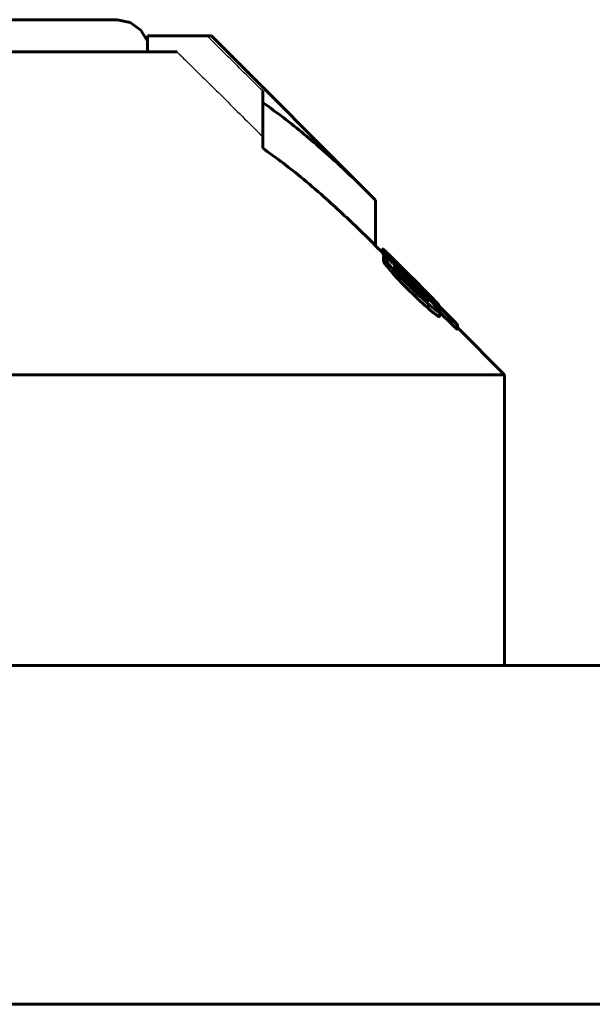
# Model space of a CAD drawing. Header units: millimetres. Extents: x -136 to 322, y -77 to 78.
# Tile 7 of 15: x 5 to 23, y 46 to 76. Entities that reach past the tile are written whole.
import ezdxf

# ---------------------------------------------------------------- set-up
doc = ezdxf.new("R2010")
doc.units = ezdxf.units.MM
doc.linetypes.add('K5LT-1', pattern=[0])
doc.linetypes.add('K5LT_BASIC', pattern=[0])
doc.layers.add('Системный слой (1)', color=7, linetype='Continuous', true_color=0x6c6c6c)

# ---------------------------------------------------------------- blocks, each defined once
blk = doc.blocks.new('U7')
at = {"layer": 'Системный слой (1)', "color": 150, "linetype": 'K5LT_BASIC', "lineweight": 60, "true_color": 0x0080ff}
for p, q in [((16.223, 69.277), (16, 69.5)), ((20, 65.5), (18.535, 66.965))]:
    blk.add_line(p, q, dxfattribs=at)
blk = doc.blocks.new('U8')
at = {"layer": 'Системный слой (1)', "color": 150, "linetype": 'K5LT_BASIC', "lineweight": 60, "true_color": 0x0080ff}
for p, q in [((7.984, 76.5), (8.385, 76.417)), ((8.385, 76.417), (8.719, 76.18)), ((8.719, 76.18), (8.93, 75.83))]:
    blk.add_line(p, q, dxfattribs=at)
blk = doc.blocks.new('U19')
at = {"layer": 'Системный слой (1)', "color": 150, "linetype": 'K5LT_BASIC', "lineweight": 60, "true_color": 0x0080ff}
for p, q in [((17.967, 67.653), (17.968, 67.651)), ((17.968, 67.651), (17.969, 67.65)), ((17.969, 67.65), (17.969, 67.649))]:
    blk.add_line(p, q, dxfattribs=at)
blk = doc.blocks.new('U20')
at = {"layer": 'Системный слой (1)', "color": 150, "linetype": 'K5LT_BASIC', "lineweight": 60, "true_color": 0x0080ff}
for p, q in [((16.223, 69.254), (16.227, 69.245)), ((16.227, 69.245), (16.239, 69.229)), ((16.239, 69.229), (16.259, 69.205))]:
    blk.add_line(p, q, dxfattribs=at)

msp = doc.modelspace()

# ---------------------------------------------------------------- linework, layer by layer
at = {"layer": 'Системный слой (1)', "color": 150, "linetype": 'K5LT_BASIC', "lineweight": 60, "true_color": 0x0080ff}
for p, q in [((0.5, 76.5), (7.984, 76.5)), ((10.773, 76), (8.93, 76)), ((8.93, 75.5), (8.93, 76)), ((10.773, 76), (10.914, 76)), ((16, 70.914), (10.914, 76)), ((1.75, 75.5), (9.846, 75.5)), ((12.5, 73.933), (12.5, 74.292)), ((12.5, 72.519), (12.5, 73.933)), ((16, 69.5), (16, 70.914)), ((16.223, 69.254), (16.223, 69.395)), ((16.259, 69.313), (16.259, 69.319)), ((16.259, 69.174), (16.259, 69.313)), ((16.249, 69.022), (16.249, 69.163)), ((16.329, 68.887), (16.329, 69.028)), ((16.39, 69.201), (16.39, 69.201)), ((16.514, 69.098), (16.514, 69.111)), ((16.606, 68.785), (16.606, 68.834)), ((16.921, 68.72), (17.061, 68.58)), ((17.122, 68.405), (16.912, 68.611)), ((17.055, 68.539), (16.985, 68.608)), ((17.061, 68.58), (17.192, 68.449)), ((17.131, 68.396), (17.174, 68.354)), ((17.15, 68.444), (17.15, 68.485)), ((17.174, 68.186), (17.174, 68.313)), ((17.322, 68.044), (17.322, 68.162)), ((17.604, 68.017), (17.604, 68.015)), ((17.653, 67.786), (17.653, 67.773)), ((17.627, 67.561), (17.627, 67.703)), ((17.906, 67.689), (17.949, 67.647)), ((17.949, 67.647), (18.282, 67.315)), ((17.967, 67.655), (17.967, 67.654)), ((17.967, 67.629), (17.967, 67.654)), ((17.969, 67.627), (17.969, 67.649)), ((17.984, 67.311), (17.984, 67.453)), ((17.984, 67.445), (18.386, 67.045)), ((18.535, 66.909), (18.535, 67.051)), ((18.535, 67.051), (18.535, 67.051)), ((-20, 65.5), (20, 65.5)), ((20, 56.5), (20, 65.5)), ((118.9, 56.5), (-118.9, 56.5)), ((118.9, 46), (-118.9, 46))]:
    msp.add_line(p, q, dxfattribs=at)
at = {"layer": 'Системный слой (1)', "color": 7, "linetype": 'K5LT-1'}
for points, knots in [([(12.5, 74.292), (12.309, 74.481), (11.928, 74.859), (11.449, 75.332), (11.064, 75.713), (10.87, 75.904), (10.773, 76)], [0, 0, 0, 0, 0.522477, 1.044954, 1.310311, 1.575669, 1.575669, 1.575669, 1.575669]), ([(9.846, 75.5), (9.858, 75.488), (9.888, 75.458), (9.956, 75.392), (10.084, 75.265), (10.335, 75.018), (10.742, 74.617), (11.272, 74.093), (11.876, 73.496), (12.286, 73.09), (12.5, 72.878)], [0, 0, 0, 0, 0.072514, 0.181284, 0.398826, 0.833908, 1.667816, 2.814639, 3.983986, 5.255882, 5.255882, 5.255882, 5.255882])]:
    msp.add_open_spline(points, degree=3, knots=knots, dxfattribs=at)
at = {"layer": 'Системный слой (1)', "color": 150, "linetype": 'K5LT_BASIC', "lineweight": 60, "true_color": 0x0080ff}
for points, knots in [([(16, 70.914), (15.696, 71.219), (15.159, 71.74), (14.416, 72.417), (13.774, 72.967), (13.15, 73.466), (12.72, 73.781), (12.5, 73.933)], [0, 0, 0, 0, 2.181063, 3.80596, 5.167529, 6.570618, 8, 8, 8, 8]), ([(16, 69.5), (15.662, 69.838), (15.132, 70.351), (14.354, 71.058), (13.718, 71.601), (13.084, 72.101), (12.69, 72.388), (12.5, 72.519)], [0, 0, 0, 0, 2.418116, 3.75696, 5.407697, 6.764106, 8, 8, 8, 8]), ([(16.486, 69.152), (16.46, 69.178), (16.422, 69.215), (16.371, 69.264), (16.332, 69.301), (16.286, 69.344), (16.254, 69.373), (16.233, 69.39), (16.225, 69.396), (16.223, 69.396), (16.223, 69.395)], [0, 0, 0, 0, 2.151305, 3.224126, 4.605271, 5.902664, 8.075218, 8.915326, 10.096859, 11, 11, 11, 11]), ([(16.223, 69.395), (16.223, 69.394), (16.224, 69.39), (16.231, 69.382), (16.245, 69.363), (16.272, 69.332), (16.323, 69.274), (16.361, 69.233), (16.39, 69.201)], [0, 0, 0, 0, 1.125895, 1.689612, 2.551579, 4.98929, 6.096596, 9, 9, 9, 9]), ([(16.39, 69.201), (16.38, 69.21), (16.365, 69.225), (16.345, 69.245), (16.328, 69.261), (16.309, 69.279), (16.292, 69.294), (16.279, 69.305), (16.267, 69.314), (16.262, 69.318), (16.259, 69.319)], [0, 0, 0, 0, 1.836998, 2.729229, 3.860526, 5.145581, 6.55774, 7.820357, 8.998514, 11, 11, 11, 11]), ([(16.259, 69.313), (16.269, 69.302), (16.289, 69.279), (16.32, 69.245), (16.349, 69.214), (16.371, 69.192), (16.384, 69.178), (16.39, 69.173)], [0, 0, 0, 0, 2.192469, 4.57628, 5.943653, 7.17318, 8, 8, 8, 8]), ([(16.912, 68.611), (16.855, 68.665), (16.779, 68.738), (16.664, 68.846), (16.585, 68.919), (16.494, 69.001), (16.433, 69.054), (16.385, 69.093), (16.356, 69.117), (16.328, 69.138), (16.298, 69.158), (16.268, 69.175), (16.252, 69.175), (16.249, 69.167), (16.249, 69.163)], [0, 0, 0, 0, 2.941336, 3.836699, 5.896985, 7.063009, 8.831246, 9.354729, 10.064191, 10.796175, 11.463267, 12.612601, 14.13645, 15, 15, 15, 15]), ([(16.249, 69.163), (16.249, 69.158), (16.254, 69.142), (16.278, 69.1), (16.307, 69.058), (16.329, 69.028)], [0, 0, 0, 0, 1.63703, 3.16498, 6, 6, 6, 6]), ([(16.249, 69.022), (16.249, 69.016), (16.254, 69), (16.279, 68.956), (16.308, 68.915), (16.329, 68.887)], [0, 0, 0, 0, 1.730476, 3.30774, 6, 6, 6, 6]), ([(16.329, 69.028), (16.361, 68.987), (16.412, 68.925), (16.489, 68.835), (16.554, 68.761), (16.629, 68.677), (16.708, 68.592), (16.82, 68.475), (16.943, 68.349), (17.041, 68.252), (17.078, 68.216)], [0, 0, 0, 0, 1.964611, 2.817549, 3.84942, 5.043297, 6.159239, 7.206821, 9.600072, 11, 11, 11, 11]), ([(16.921, 68.72), (16.873, 68.768), (16.803, 68.837), (16.711, 68.929), (16.613, 69.026), (16.537, 69.101), (16.486, 69.152)], [0, 0, 0, 0, 2.260503, 3.282104, 4.393278, 7, 7, 7, 7]), ([(16.985, 68.608), (16.932, 68.662), (16.837, 68.757), (16.733, 68.864), (16.662, 68.938), (16.619, 68.982), (16.584, 69.02), (16.563, 69.042), (16.544, 69.063), (16.527, 69.083), (16.513, 69.099), (16.504, 69.11), (16.498, 69.118), (16.497, 69.12), (16.497, 69.121)], [0, 0, 0, 0, 3.923338, 6.828566, 7.773623, 9.537643, 10.293543, 10.919118, 11.53981, 12.283196, 13.062051, 13.648367, 14.351071, 15, 15, 15, 15]), ([(16.514, 69.111), (16.511, 69.113), (16.506, 69.116), (16.502, 69.119), (16.499, 69.12), (16.498, 69.121), (16.497, 69.121), (16.497, 69.121)], [0, 0, 0, 0, 3.557647, 5.156933, 6.444415, 7.06069, 8, 8, 8, 8]), ([(17.15, 68.485), (17.088, 68.547), (16.974, 68.661), (16.853, 68.781), (16.754, 68.879), (16.677, 68.955), (16.608, 69.022), (16.567, 69.061), (16.54, 69.087), (16.521, 69.104), (16.514, 69.111)], [0, 0, 0, 0, 3.030709, 5.434008, 5.849278, 7.93828, 9.255324, 9.59512, 10.395852, 11, 11, 11, 11]), ([(16.329, 68.887), (16.367, 68.838), (16.436, 68.754), (16.541, 68.634), (16.639, 68.526), (16.744, 68.412), (16.893, 68.258), (17.005, 68.146), (17.078, 68.075)], [0, 0, 0, 0, 1.900396, 3.092196, 4.112545, 5.454836, 6.724362, 9, 9, 9, 9]), ([(16.606, 68.834), (16.6, 68.838), (16.59, 68.843), (16.576, 68.849), (16.572, 68.848), (16.572, 68.844)], [0, 0, 0, 0, 1.960426, 3.260912, 6, 6, 6, 6]), ([(16.572, 68.844), (16.572, 68.841), (16.573, 68.837), (16.578, 68.827), (16.586, 68.813), (16.603, 68.789), (16.63, 68.755), (16.665, 68.714), (16.709, 68.664), (16.764, 68.603), (16.834, 68.528), (16.886, 68.474), (16.912, 68.446)], [0, 0, 0, 0, 0.805148, 1.248891, 1.938395, 2.917395, 4.161697, 5.499587, 6.75037, 8.574279, 10.705306, 13, 13, 13, 13]), ([(17.174, 68.313), (17.118, 68.368), (17.038, 68.447), (16.932, 68.549), (16.868, 68.608), (16.8, 68.671), (16.749, 68.717), (16.693, 68.766), (16.649, 68.802), (16.619, 68.825), (16.606, 68.834)], [0, 0, 0, 0, 3.034226, 4.363405, 5.781671, 6.5159, 8.162721, 8.733623, 9.966804, 11, 11, 11, 11]), ([(16.912, 68.446), (16.935, 68.423), (16.989, 68.367), (17.046, 68.311), (17.078, 68.279)], [0, 0, 0, 0, 2.136773, 5, 5, 5, 5]), ([(17.055, 68.539), (17.095, 68.498), (17.16, 68.434), (17.274, 68.322), (17.347, 68.251), (17.395, 68.204)], [0, 0, 0, 0, 2.1328, 3.394448, 6, 6, 6, 6]), ([(17.131, 68.396), (17.131, 68.396), (17.13, 68.397), (17.128, 68.399), (17.125, 68.402), (17.124, 68.404), (17.122, 68.405)], [0, 0, 0, 0, 2.41764, 4.20903, 4.938628, 7, 7, 7, 7]), ([(17.604, 68.017), (17.604, 68.017), (17.602, 68.021), (17.592, 68.032), (17.575, 68.051), (17.55, 68.078), (17.515, 68.115), (17.478, 68.153), (17.437, 68.195), (17.372, 68.262), (17.275, 68.359), (17.193, 68.442), (17.15, 68.485)], [0, 0, 0, 0, 0.807134, 1.576622, 2.248255, 3.419433, 4.3292, 5.39801, 6.324666, 7.462076, 10.09373, 13, 13, 13, 13]), ([(17.828, 67.668), (17.76, 67.744), (17.66, 67.854), (17.524, 67.996), (17.381, 68.145), (17.263, 68.265), (17.174, 68.354)], [0, 0, 0, 0, 2.528514, 3.491635, 4.369076, 7, 7, 7, 7]), ([(17.776, 67.861), (17.729, 67.908), (17.658, 67.98), (17.554, 68.086), (17.462, 68.178), (17.34, 68.301), (17.248, 68.393), (17.192, 68.449)], [0, 0, 0, 0, 2.057392, 3.086999, 4.415999, 5.81559, 8, 8, 8, 8]), ([(17.078, 68.279), (17.133, 68.225), (17.232, 68.129), (17.337, 68.03), (17.413, 67.96), (17.455, 67.923), (17.508, 67.876), (17.55, 67.842), (17.588, 67.812), (17.612, 67.796), (17.635, 67.781), (17.647, 67.775), (17.653, 67.773)], [0, 0, 0, 0, 3.318504, 5.809492, 6.216533, 7.861175, 8.353076, 9.634972, 10.621034, 11.298558, 11.798368, 13, 13, 13, 13]), ([(17.078, 68.216), (17.133, 68.162), (17.22, 68.078), (17.337, 67.966), (17.466, 67.846), (17.562, 67.759), (17.627, 67.703)], [0, 0, 0, 0, 2.112463, 3.297249, 4.463, 7, 7, 7, 7]), ([(17.078, 68.075), (17.133, 68.021), (17.22, 67.937), (17.337, 67.825), (17.466, 67.705), (17.562, 67.618), (17.627, 67.561)], [0, 0, 0, 0, 2.112463, 3.297249, 4.463, 7, 7, 7, 7]), ([(17.322, 68.162), (17.299, 68.186), (17.265, 68.22), (17.224, 68.261), (17.201, 68.285), (17.185, 68.301), (17.176, 68.31), (17.174, 68.313)], [0, 0, 0, 0, 3.795741, 5.442887, 6.558195, 7.6047, 8, 8, 8, 8]), ([(17.653, 67.786), (17.653, 67.788), (17.651, 67.793), (17.645, 67.805), (17.634, 67.819), (17.619, 67.84), (17.598, 67.864), (17.576, 67.889), (17.546, 67.924), (17.501, 67.972), (17.436, 68.043), (17.374, 68.108), (17.334, 68.149), (17.322, 68.162)], [0, 0, 0, 0, 0.909854, 1.513215, 2.289354, 3.19323, 4.181344, 5.17336, 5.972519, 7.772342, 10.08646, 12.812856, 14, 14, 14, 14]), ([(17.395, 68.204), (17.435, 68.166), (17.48, 68.124), (17.525, 68.082), (17.542, 68.067), (17.562, 68.048), (17.582, 68.031), (17.595, 68.02), (17.602, 68.015), (17.604, 68.014), (17.604, 68.015)], [0, 0, 0, 0, 4.722345, 5.287138, 6.050282, 7.002963, 8.315355, 9.413692, 10.049974, 11, 11, 11, 11]), ([(17.967, 67.655), (17.967, 67.657), (17.959, 67.668), (17.931, 67.7), (17.884, 67.749), (17.828, 67.807), (17.786, 67.851), (17.776, 67.861)], [0, 0, 0, 0, 1.789374, 2.928937, 4.433781, 7.133698, 8, 8, 8, 8]), ([(17.906, 67.689), (17.906, 67.689), (17.905, 67.69), (17.904, 67.692), (17.902, 67.693), (17.899, 67.696), (17.895, 67.701), (17.873, 67.722), (17.854, 67.742), (17.837, 67.759)], [0, 0, 0, 0, 0.302522, 0.432518, 0.685697, 1.012712, 1.655641, 2.818169, 10, 10, 10, 10]), ([(17.837, 67.759), (17.853, 67.745), (17.875, 67.725), (17.908, 67.696), (17.93, 67.677), (17.949, 67.663), (17.963, 67.653), (17.967, 67.652), (17.967, 67.654)], [0, 0, 0, 0, 1.741591, 2.62644, 4.365123, 5.441638, 6.640696, 9, 9, 9, 9]), ([(17.627, 67.703), (17.679, 67.658), (17.755, 67.594), (17.83, 67.536), (17.878, 67.499), (17.912, 67.476), (17.946, 67.455), (17.967, 67.445), (17.981, 67.444), (17.984, 67.449), (17.984, 67.453)], [0, 0, 0, 0, 3.241238, 4.734287, 5.230959, 6.937637, 7.578209, 8.850655, 9.960123, 11, 11, 11, 11]), ([(17.627, 67.561), (17.679, 67.516), (17.755, 67.453), (17.83, 67.394), (17.878, 67.358), (17.912, 67.334), (17.946, 67.313), (17.967, 67.303), (17.981, 67.302), (17.984, 67.308), (17.984, 67.311)], [0, 0, 0, 0, 3.241238, 4.734287, 5.230959, 6.937637, 7.578209, 8.850655, 9.960123, 11, 11, 11, 11]), ([(17.984, 67.453), (17.984, 67.458), (17.98, 67.469), (17.968, 67.491), (17.946, 67.525), (17.902, 67.582), (17.854, 67.639), (17.828, 67.668)], [0, 0, 0, 0, 1.607525, 2.394884, 3.385259, 5.757021, 8, 8, 8, 8]), ([(18.508, 67.084), (18.498, 67.095), (18.48, 67.114), (18.45, 67.145), (18.404, 67.192), (18.346, 67.251), (18.298, 67.299), (18.282, 67.315)], [0, 0, 0, 0, 1.509445, 2.203137, 3.226347, 6.346664, 8, 8, 8, 8]), ([(18.386, 67.186), (18.396, 67.176), (18.419, 67.153), (18.449, 67.125), (18.474, 67.101), (18.494, 67.083), (18.517, 67.063), (18.529, 67.055), (18.535, 67.051)], [0, 0, 0, 0, 1.445263, 3.068757, 4.134024, 5.319211, 6.447918, 9, 9, 9, 9]), ([(18.386, 67.045), (18.396, 67.034), (18.419, 67.012), (18.449, 66.983), (18.474, 66.959), (18.494, 66.942), (18.517, 66.922), (18.529, 66.913), (18.535, 66.909)], [0, 0, 0, 0, 1.445263, 3.068757, 4.134024, 5.319211, 6.447918, 9, 9, 9, 9]), ([(18.535, 67.051), (18.535, 67.052), (18.534, 67.052), (18.533, 67.054), (18.532, 67.055), (18.53, 67.058), (18.525, 67.064), (18.517, 67.073), (18.511, 67.081), (18.508, 67.084)], [0, 0, 0, 0, 0.686058, 1.198733, 1.925253, 2.85007, 4.148104, 7.759406, 10, 10, 10, 10])]:
    msp.add_open_spline(points, degree=3, knots=knots, dxfattribs=at)
msp.add_open_spline([(18.386, 67.186), (17.721, 67.849), (17.055, 68.511), (16.39, 69.173)], degree=3, dxfattribs=at)

# ---------------------------------------------------------------- block references
at = {"layer": 'Системный слой (1)'}
for name in ['U8', 'U7', 'U20', 'U19']:
    msp.add_blockref(name, (0, 0), dxfattribs=at)

doc.saveas('drawing.dxf')
